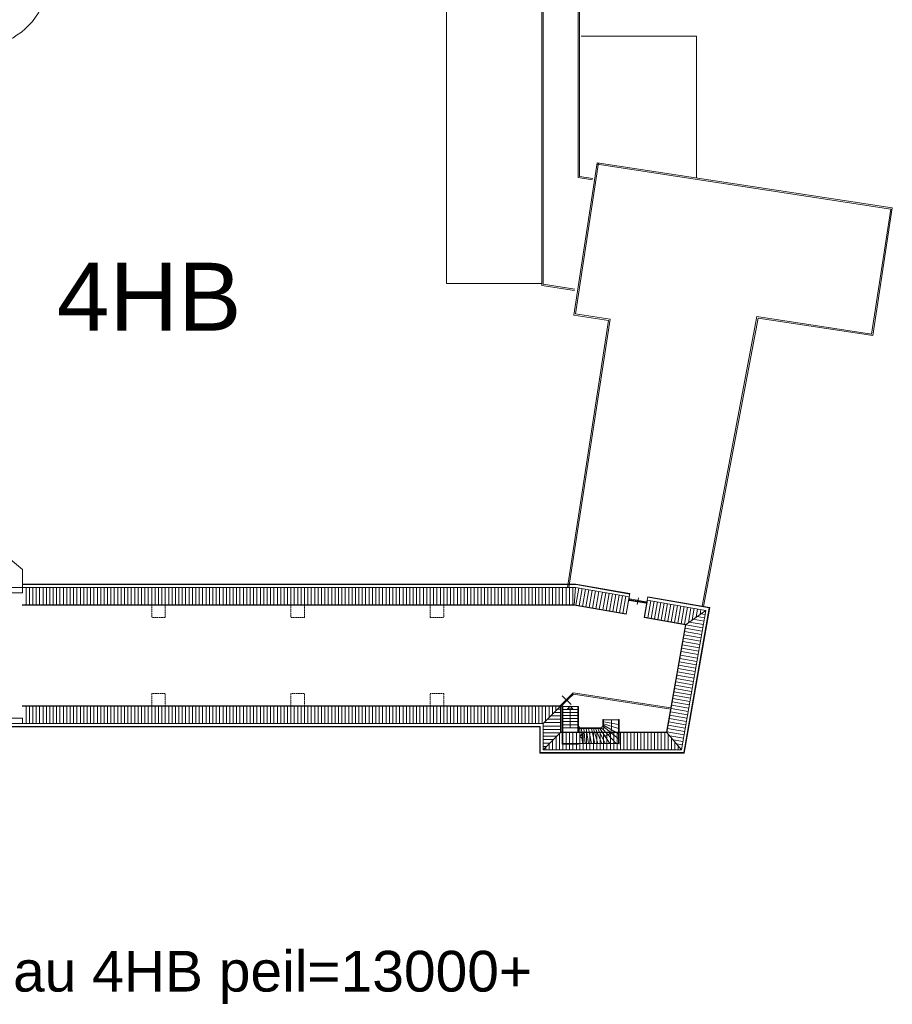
# Model space of a CAD drawing. Header units: millimetres. Extents: x 755778 to 1537169, y 90093 to 392038.
# Tile 129 of 134: x 1318051 to 1382285, y 267970 to 340466. Entities that reach past the tile are written whole.
import ezdxf

# ---------------------------------------------------------------- set-up
doc = ezdxf.new("R2010")
doc.units = ezdxf.units.MM
doc.linetypes.add('HIDDEN2', pattern=[4.7625, 3.175, -1.5875])
doc.layers.add('NIV 4HB', color=7, linetype='Continuous')
doc.styles.get("Standard").update_dxf_attribs({"font": 'arial.ttf'})

msp = doc.modelspace()

# ---------------------------------------------------------------- linework, layer by layer
at = {"layer": 'NIV 4HB', "color": 253, "linetype": 'Continuous', "lineweight": 5, "true_color": 0x9ea0a1}
for p, q in [((1349467.7, 321048.1), (1349467.7, 348743.1)), ((1356479.7, 320906.4), (1356479.7, 348543.1)), ((1356579.7, 320992.2), (1356579.7, 348543.1)), ((1359149.7, 348543.1), (1359149.7, 328836.4)), ((1359249.7, 348543.1), (1359249.7, 328922.3)), ((1359389.7, 339263.9), (1367859.7, 339263.9)), ((1367859.7, 339263.9), (1367859.7, 328818.9)), ((1360568.5, 329936.4), (1358848.7, 318715.7)), ((1360667.4, 329921.3), (1358962.7, 318799.4)), ((1360568.5, 329936.4), (1382284.9, 326608)), ((1360553.4, 329837.6), (1382170.9, 326524.3)), ((1359149.7, 328836.4), (1360215.9, 328673)), ((1359249.7, 328922.3), (1360231, 328771.9)), ((1382170.9, 326524.3), (1380760, 317318.4)), ((1382284.9, 326608), (1380843.7, 317204.4)), ((1356479.7, 321048.1), (1349467.7, 321048.1)), ((1358900.8, 320535.3), (1356479.7, 320906.4)), ((1358916, 320634.2), (1356579.7, 320992.2)), ((1361393.4, 318325.7), (1358380, 298662.4)), ((1361507.4, 318409.4), (1358478.8, 298647.3)), ((1358848.7, 318715.7), (1361393.4, 318325.7)), ((1358962.7, 318799.4), (1361507.4, 318409.4)), ((1372319.8, 318612), (1368293.3, 297279.3)), ((1372400.2, 318498.5), (1368391.6, 297260.7)), ((1380760, 317318.4), (1372319.8, 318612)), ((1380843.7, 317204.4), (1372400.2, 318498.5)), ((1314166.2, 303317.8), (1318267.5, 299977.3)), ((1318267.5, 299977.3), (1318267.5, 298662.4)), ((1358989.8, 298912.4), (1318267.5, 298912.4)), ((1358986.8, 298877.4), (1318267.5, 298877.4)), ((1358986.8, 298877.4), (1362966.8, 298178.2)), ((1358989.8, 298912.4), (1362972.8, 298212.7)), ((1315147.5, 298262.4), (1318267.5, 298262.4)), ((1318267.5, 298662.4), (1315289.8, 298662.4)), ((1358968, 298662.4), (1318267.5, 298662.4)), ((1318267.5, 298262.4), (1318267.5, 298662.4)), ((1318517.5, 298662.4), (1318517.5, 297382.4)), ((1318767.5, 298662.4), (1318767.5, 297382.4)), ((1319017.5, 298662.4), (1319017.5, 297382.4)), ((1319267.5, 298662.4), (1319267.5, 297382.4)), ((1319517.5, 298662.4), (1319517.5, 297382.4)), ((1319767.5, 298662.4), (1319767.5, 297382.4)), ((1320017.5, 298662.4), (1320017.5, 297382.4)), ((1320267.5, 298662.4), (1320267.5, 297382.4)), ((1320517.5, 298662.4), (1320517.5, 297382.4)), ((1320767.5, 298662.4), (1320767.5, 297382.4)), ((1321017.5, 298662.4), (1321017.5, 297382.4)), ((1321267.5, 298662.4), (1321267.5, 297382.4)), ((1321517.5, 298662.4), (1321517.5, 297382.4)), ((1321767.5, 298662.4), (1321767.5, 297382.4)), ((1322017.5, 298662.4), (1322017.5, 297382.4)), ((1322267.5, 298662.4), (1322267.5, 297382.4)), ((1322517.5, 298662.4), (1322517.5, 297382.4)), ((1322767.5, 298662.4), (1322767.5, 297382.4)), ((1323017.5, 298662.4), (1323017.5, 297382.4)), ((1323267.5, 298662.4), (1323267.5, 297382.4)), ((1323517.5, 298662.4), (1323517.5, 297382.4)), ((1323767.5, 298662.4), (1323767.5, 297382.4)), ((1324017.5, 298662.4), (1324017.5, 297382.4)), ((1324267.5, 298662.4), (1324267.5, 297382.4)), ((1324517.5, 298662.4), (1324517.5, 297382.4)), ((1324767.5, 298662.4), (1324767.5, 297382.4)), ((1325017.5, 298662.4), (1325017.5, 297382.4)), ((1325267.5, 298662.4), (1325267.5, 297382.4)), ((1325517.5, 298662.4), (1325517.5, 297382.4)), ((1325767.5, 298662.4), (1325767.5, 297382.4)), ((1326017.5, 298662.4), (1326017.5, 297382.4)), ((1326267.5, 298662.4), (1326267.5, 297382.4)), ((1326517.5, 298662.4), (1326517.5, 297382.4)), ((1326767.5, 298662.4), (1326767.5, 297382.4)), ((1327017.5, 298662.4), (1327017.5, 297382.4)), ((1327267.5, 298662.4), (1327267.5, 297382.4)), ((1327517.5, 298662.4), (1327517.5, 297382.4)), ((1327767.5, 298662.4), (1327767.5, 297382.4)), ((1328017.5, 298662.4), (1328017.5, 297382.4)), ((1328267.5, 298662.4), (1328267.5, 297382.4)), ((1328517.5, 298662.4), (1328517.5, 297382.4)), ((1328767.5, 298662.4), (1328767.5, 297382.4)), ((1329017.5, 298662.4), (1329017.5, 297382.4)), ((1329267.5, 298662.4), (1329267.5, 297382.4)), ((1329517.5, 298662.4), (1329517.5, 297382.4)), ((1329767.5, 298662.4), (1329767.5, 297382.4)), ((1330017.5, 298662.4), (1330017.5, 297382.4)), ((1330267.5, 298662.4), (1330267.5, 297382.4)), ((1330517.5, 298662.4), (1330517.5, 297382.4)), ((1330767.5, 298662.4), (1330767.5, 297382.4)), ((1331017.5, 298662.4), (1331017.5, 297382.4)), ((1331267.5, 298662.4), (1331267.5, 297382.4)), ((1331517.5, 298662.4), (1331517.5, 297382.4)), ((1331767.5, 298662.4), (1331767.5, 297382.4)), ((1332017.5, 298662.4), (1332017.5, 297382.4)), ((1332267.5, 298662.4), (1332267.5, 297382.4)), ((1332517.5, 298662.4), (1332517.5, 297382.4)), ((1332767.5, 298662.4), (1332767.5, 297382.4)), ((1333017.5, 298662.4), (1333017.5, 297382.4)), ((1333267.5, 298662.4), (1333267.5, 297382.4)), ((1333517.5, 298662.4), (1333517.5, 297382.4)), ((1333767.5, 298662.4), (1333767.5, 297382.4)), ((1334017.5, 298662.4), (1334017.5, 297382.4)), ((1334267.5, 298662.4), (1334267.5, 297382.4)), ((1334517.5, 298662.4), (1334517.5, 297382.4)), ((1334767.5, 298662.4), (1334767.5, 297382.4)), ((1335017.5, 298662.4), (1335017.5, 297382.4)), ((1335267.5, 298662.4), (1335267.5, 297382.4)), ((1335517.5, 298662.4), (1335517.5, 297382.4)), ((1335767.5, 298662.4), (1335767.5, 297382.4)), ((1336017.5, 298662.4), (1336017.5, 297382.4)), ((1336267.5, 298662.4), (1336267.5, 297382.4)), ((1336517.5, 298662.4), (1336517.5, 297382.4)), ((1336767.5, 298662.4), (1336767.5, 297382.4)), ((1337017.5, 298662.4), (1337017.5, 297382.4)), ((1337267.5, 298662.4), (1337267.5, 297382.4)), ((1337517.5, 298662.4), (1337517.5, 297382.4)), ((1337767.5, 298662.4), (1337767.5, 297382.4)), ((1338017.5, 298662.4), (1338017.5, 297382.4)), ((1338267.5, 298662.4), (1338267.5, 297382.4)), ((1338517.5, 298662.4), (1338517.5, 297382.4)), ((1338767.5, 298662.4), (1338767.5, 297382.4)), ((1339017.5, 298662.4), (1339017.5, 297382.4)), ((1339267.5, 298662.4), (1339267.5, 297382.4)), ((1339517.5, 298662.4), (1339517.5, 297382.4)), ((1339767.5, 298662.4), (1339767.5, 297382.4)), ((1340017.5, 298662.4), (1340017.5, 297382.4)), ((1340267.5, 298662.4), (1340267.5, 297382.4)), ((1340517.5, 298662.4), (1340517.5, 297382.4)), ((1340767.5, 298662.4), (1340767.5, 297382.4)), ((1341017.5, 298662.4), (1341017.5, 297382.4)), ((1341267.5, 298662.4), (1341267.5, 297382.4)), ((1341517.5, 298662.4), (1341517.5, 297382.4)), ((1341767.5, 298662.4), (1341767.5, 297382.4)), ((1342017.5, 298662.4), (1342017.5, 297382.4)), ((1342267.5, 298662.4), (1342267.5, 297382.4)), ((1342517.5, 298662.4), (1342517.5, 297382.4)), ((1342767.5, 298662.4), (1342767.5, 297382.4)), ((1343017.5, 298662.4), (1343017.5, 297382.4)), ((1343267.5, 298662.4), (1343267.5, 297382.4)), ((1343517.5, 298662.4), (1343517.5, 297382.4)), ((1343767.5, 298662.4), (1343767.5, 297382.4)), ((1344017.5, 298662.4), (1344017.5, 297382.4)), ((1344267.5, 298662.4), (1344267.5, 297382.4)), ((1344517.5, 298662.4), (1344517.5, 297382.4)), ((1344767.5, 298662.4), (1344767.5, 297382.4)), ((1345017.5, 298662.4), (1345017.5, 297382.4)), ((1345267.5, 298662.4), (1345267.5, 297382.4)), ((1345517.5, 298662.4), (1345517.5, 297382.4)), ((1345767.5, 298662.4), (1345767.5, 297382.4)), ((1346017.5, 298662.4), (1346017.5, 297382.4)), ((1346267.5, 298662.4), (1346267.5, 297382.4)), ((1346517.5, 298662.4), (1346517.5, 297382.4)), ((1346767.5, 298662.4), (1346767.5, 297382.4)), ((1347017.5, 298662.4), (1347017.5, 297382.4)), ((1347267.5, 298662.4), (1347267.5, 297382.4)), ((1347517.5, 298662.4), (1347517.5, 297382.4)), ((1347767.5, 298662.4), (1347767.5, 297382.4)), ((1348017.5, 298662.4), (1348017.5, 297382.4)), ((1348267.5, 298662.4), (1348267.5, 297382.4)), ((1348517.5, 298662.4), (1348517.5, 297382.4)), ((1348767.5, 298662.4), (1348767.5, 297382.4)), ((1349017.5, 298662.4), (1349017.5, 297382.4)), ((1349267.5, 298662.4), (1349267.5, 297382.4)), ((1349517.5, 298662.4), (1349517.5, 297382.4)), ((1349767.5, 298662.4), (1349767.5, 297382.4)), ((1350017.5, 298662.4), (1350017.5, 297382.4)), ((1350267.5, 298662.4), (1350267.5, 297382.4)), ((1350517.5, 298662.4), (1350517.5, 297382.4)), ((1350767.5, 298662.4), (1350767.5, 297382.4)), ((1351017.5, 298662.4), (1351017.5, 297382.4)), ((1351267.5, 298662.4), (1351267.5, 297382.4)), ((1351517.5, 298662.4), (1351517.5, 297382.4)), ((1351767.5, 298662.4), (1351767.5, 297382.4)), ((1352017.5, 298662.4), (1352017.5, 297382.4)), ((1352267.5, 298662.4), (1352267.5, 297382.4)), ((1352517.5, 298662.4), (1352517.5, 297382.4)), ((1352767.5, 298662.4), (1352767.5, 297382.4)), ((1353017.5, 298662.4), (1353017.5, 297382.4)), ((1353267.5, 298662.4), (1353267.5, 297382.4)), ((1353517.5, 298662.4), (1353517.5, 297382.4)), ((1353767.5, 298662.4), (1353767.5, 297382.4)), ((1354017.5, 298662.4), (1354017.5, 297382.4)), ((1354267.5, 298662.4), (1354267.5, 297382.4)), ((1354517.5, 298662.4), (1354517.5, 297382.4)), ((1354767.5, 298662.4), (1354767.5, 297382.4)), ((1355017.5, 298662.4), (1355017.5, 297382.4)), ((1355267.5, 298662.4), (1355267.5, 297382.4)), ((1355517.5, 298662.4), (1355517.5, 297382.4)), ((1355767.5, 298662.4), (1355767.5, 297382.4)), ((1356017.5, 298662.4), (1356017.5, 297382.4)), ((1356267.5, 298662.4), (1356267.5, 297382.4)), ((1356517.5, 298662.4), (1356517.5, 297382.4)), ((1356767.5, 298662.4), (1356767.5, 297382.4)), ((1357017.5, 298662.4), (1357017.5, 297382.4)), ((1357267.5, 298662.4), (1357267.5, 297382.4)), ((1357517.5, 298662.4), (1357517.5, 297382.4)), ((1357767.5, 298662.4), (1357767.5, 297382.4)), ((1358017.5, 298662.4), (1358017.5, 297382.4)), ((1358267.5, 298662.4), (1358267.5, 297382.4)), ((1358517.5, 298662.4), (1358517.5, 297382.4)), ((1358767.5, 298662.4), (1358767.5, 297382.4)), ((1358854.7, 297362.4), (1358968, 298662.4)), ((1358968, 298662.4), (1362929.6, 297966.5)), ((1359216.4, 298618.8), (1358995, 297358.1)), ((1359462.7, 298575.5), (1359241.2, 297314.8)), ((1359708.9, 298532.3), (1359487.4, 297271.6)), ((1359955.1, 298489), (1359733.7, 297228.3)), ((1360201.4, 298445.7), (1359979.9, 297185)), ((1360447.6, 298402.5), (1360226.1, 297141.8)), ((1360693.8, 298359.2), (1360472.3, 297098.5)), ((1360940, 298316), (1360718.6, 297055.3)), ((1361186.3, 298272.7), (1360964.8, 297012)), ((1361432.5, 298229.5), (1361211, 296968.8)), ((1361678.7, 298186.2), (1361457.3, 296925.5)), ((1361925, 298142.9), (1361703.5, 296882.3)), ((1362171.2, 298099.7), (1361949.7, 296839)), ((1362417.4, 298056.4), (1362196, 296795.7)), ((1362663.7, 298013.2), (1362442.2, 296752.5)), ((1362909.9, 297969.9), (1362688.4, 296709.2)), ((1362972.8, 298212.7), (1362704.6, 296686.1)), ((1364286.7, 297981.9), (1364243.5, 297735.6)), ((1364286.7, 297981.9), (1368854.1, 297179.5)), ((1318235.1, 297382.4), (1358856.4, 297382.4)), ((1318235.1, 297362.4), (1358854.7, 297362.4)), ((1362704.6, 296686.1), (1358854.7, 297362.4)), ((1362688.4, 296709.2), (1358858.2, 297382.1)), ((1362951.1, 297701.7), (1364133, 297494.1)), ((1362961, 297757.9), (1364142.9, 297550.3)), ((1362970.8, 297814), (1364152.7, 297606.4)), ((1363508.7, 297407.8), (1363595.2, 297900.3)), ((1364243.5, 297735.6), (1364018.5, 296455.3)), ((1364041.7, 296471.5), (1364263.2, 297732.2)), ((1364243.5, 297735.6), (1368564.6, 296976.5)), ((1364280.7, 297947.4), (1368813.6, 297151.1)), ((1364287.9, 296428.2), (1364509.4, 297688.9)), ((1364534.1, 296385), (1364755.6, 297645.7)), ((1364780.4, 296341.7), (1365001.8, 297602.4)), ((1365026.6, 296298.5), (1365248.1, 297559.2)), ((1365272.8, 296255.2), (1365494.3, 297515.9)), ((1365519.1, 296211.9), (1365740.5, 297472.6)), ((1365765.3, 296168.7), (1365986.8, 297429.4)), ((1366011.5, 296125.4), (1366233, 297386.1)), ((1366257.7, 296082.2), (1366479.2, 297342.9)), ((1366504, 296038.9), (1366725.5, 297299.6)), ((1366750.2, 295995.7), (1366971.7, 297256.4)), ((1366761.7, 286713.4), (1368564.6, 296976.5)), ((1366942.2, 286498.4), (1368813.6, 297151.1)), ((1366971.6, 286463.4), (1368854.1, 297179.5)), ((1366996.4, 295952.4), (1367217.9, 297213.1)), ((1368564.6, 296976.5), (1367059.3, 295921.1)), ((1367270.8, 296069.3), (1367464.1, 297169.8)), ((1367560.3, 296272.3), (1367710.4, 297126.6)), ((1367849.8, 296475.3), (1367956.6, 297083.3)), ((1367913, 296519.6), (1368467.3, 296422.2)), ((1368139.3, 296678.3), (1368202.8, 297040.1)), ((1368202.5, 296722.6), (1368510.5, 296668.4)), ((1364018.5, 296455.3), (1367059.3, 295921.1)), ((1367082.5, 295937.3), (1364041.7, 296471.5)), ((1367059.3, 295921.1), (1365670.1, 288013.4)), ((1365686.9, 287993.4), (1367082.5, 295937.3)), ((1367076.8, 295905), (1368337.5, 295683.5)), ((1367334, 296113.6), (1368380.8, 295929.8)), ((1367623.5, 296316.6), (1368424, 296176)), ((1366947, 295166.3), (1368207.7, 294944.8)), ((1366990.3, 295412.5), (1368251, 295191.1)), ((1367033.5, 295658.8), (1368294.2, 295437.3)), ((1366817.3, 294427.6), (1368078, 294206.1)), ((1366860.5, 294673.9), (1368121.2, 294452.4)), ((1366903.8, 294920.1), (1368164.5, 294698.6)), ((1366687.5, 293688.9), (1367948.2, 293467.5)), ((1366730.8, 293935.2), (1367991.4, 293713.7)), ((1366774, 294181.4), (1368034.7, 293959.9)), ((1366557.7, 292950.2), (1367818.4, 292728.8)), ((1366601, 293196.5), (1367861.7, 292975)), ((1366644.2, 293442.7), (1367904.9, 293221.2)), ((1366428, 292211.6), (1367688.6, 291990.1)), ((1366471.2, 292457.8), (1367731.9, 292236.3)), ((1366514.5, 292704), (1367775.2, 292482.5)), ((1366298.2, 291472.9), (1367558.9, 291251.4)), ((1366341.4, 291719.1), (1367602.1, 291497.6)), ((1366384.7, 291965.3), (1367645.4, 291743.9)), ((1366168.4, 290734.2), (1367429.1, 290512.7)), ((1366211.7, 290980.4), (1367472.4, 290758.9)), ((1366254.9, 291226.6), (1367515.6, 291005.2)), ((1366038.6, 289995.5), (1367299.3, 289774)), ((1366081.9, 290241.7), (1367342.6, 290020.3)), ((1366125.2, 290488), (1367385.9, 290266.5)), ((1357888.6, 289942.4), (1318235.1, 289942.4)), ((1318235.1, 289922.4), (1357868.6, 289922.4)), ((1318517.5, 288642.4), (1318517.5, 289922.4)), ((1318767.5, 288642.4), (1318767.5, 289922.4)), ((1319017.5, 288642.4), (1319017.5, 289922.4)), ((1319267.5, 288642.4), (1319267.5, 289922.4)), ((1319517.5, 288642.4), (1319517.5, 289922.4)), ((1319767.5, 288642.4), (1319767.5, 289922.4)), ((1320017.5, 288642.4), (1320017.5, 289922.4)), ((1320267.5, 288642.4), (1320267.5, 289922.4)), ((1320517.5, 288642.4), (1320517.5, 289922.4)), ((1320767.5, 288642.4), (1320767.5, 289922.4)), ((1321017.5, 288642.4), (1321017.5, 289922.4)), ((1321267.5, 288642.4), (1321267.5, 289922.4)), ((1321517.5, 288642.4), (1321517.5, 289922.4)), ((1321767.5, 288642.4), (1321767.5, 289922.4)), ((1322017.5, 288642.4), (1322017.5, 289922.4)), ((1322267.5, 288642.4), (1322267.5, 289922.4)), ((1322517.5, 288642.4), (1322517.5, 289922.4)), ((1322767.5, 288642.4), (1322767.5, 289922.4)), ((1323017.5, 288642.4), (1323017.5, 289922.4)), ((1323267.5, 288642.4), (1323267.5, 289922.4)), ((1323517.5, 288642.4), (1323517.5, 289922.4)), ((1323767.5, 288642.4), (1323767.5, 289922.4)), ((1324017.5, 288642.4), (1324017.5, 289922.4)), ((1324267.5, 288642.4), (1324267.5, 289922.4)), ((1324517.5, 288642.4), (1324517.5, 289922.4)), ((1324767.5, 288642.4), (1324767.5, 289922.4)), ((1325017.5, 288642.4), (1325017.5, 289922.4)), ((1325267.5, 288642.4), (1325267.5, 289922.4)), ((1325517.5, 288642.4), (1325517.5, 289922.4)), ((1325767.5, 288642.4), (1325767.5, 289922.4)), ((1326017.5, 288642.4), (1326017.5, 289922.4)), ((1326267.5, 288642.4), (1326267.5, 289922.4)), ((1326517.5, 288642.4), (1326517.5, 289922.4)), ((1326767.5, 288642.4), (1326767.5, 289922.4)), ((1327017.5, 288642.4), (1327017.5, 289922.4)), ((1327267.5, 288642.4), (1327267.5, 289922.4)), ((1327517.5, 288642.4), (1327517.5, 289922.4)), ((1327767.5, 288642.4), (1327767.5, 289922.4)), ((1328017.5, 288642.4), (1328017.5, 289922.4)), ((1328267.5, 288642.4), (1328267.5, 289922.4)), ((1328517.5, 288642.4), (1328517.5, 289922.4)), ((1328767.5, 288642.4), (1328767.5, 289922.4)), ((1329017.5, 288642.4), (1329017.5, 289922.4)), ((1329267.5, 288642.4), (1329267.5, 289922.4)), ((1329517.5, 288642.4), (1329517.5, 289922.4)), ((1329767.5, 288642.4), (1329767.5, 289922.4)), ((1330017.5, 288642.4), (1330017.5, 289922.4)), ((1330267.5, 288642.4), (1330267.5, 289922.4)), ((1330517.5, 288642.4), (1330517.5, 289922.4)), ((1330767.5, 288642.4), (1330767.5, 289922.4)), ((1331017.5, 288642.4), (1331017.5, 289922.4)), ((1331267.5, 288642.4), (1331267.5, 289922.4)), ((1331517.5, 288642.4), (1331517.5, 289922.4)), ((1331767.5, 288642.4), (1331767.5, 289922.4)), ((1332017.5, 288642.4), (1332017.5, 289922.4)), ((1332267.5, 288642.4), (1332267.5, 289922.4)), ((1332517.5, 288642.4), (1332517.5, 289922.4)), ((1332767.5, 288642.4), (1332767.5, 289922.4)), ((1333017.5, 288642.4), (1333017.5, 289922.4)), ((1333267.5, 288642.4), (1333267.5, 289922.4)), ((1333517.5, 288642.4), (1333517.5, 289922.4)), ((1333767.5, 288642.4), (1333767.5, 289922.4)), ((1334017.5, 288642.4), (1334017.5, 289922.4)), ((1334267.5, 288642.4), (1334267.5, 289922.4)), ((1334517.5, 288642.4), (1334517.5, 289922.4)), ((1334767.5, 288642.4), (1334767.5, 289922.4)), ((1335017.5, 288642.4), (1335017.5, 289922.4)), ((1335267.5, 288642.4), (1335267.5, 289922.4)), ((1335517.5, 288642.4), (1335517.5, 289922.4)), ((1335767.5, 288642.4), (1335767.5, 289922.4)), ((1336017.5, 288642.4), (1336017.5, 289922.4)), ((1336267.5, 288642.4), (1336267.5, 289922.4)), ((1336517.5, 288642.4), (1336517.5, 289922.4)), ((1336767.5, 288642.4), (1336767.5, 289922.4)), ((1337017.5, 288642.4), (1337017.5, 289922.4)), ((1337267.5, 288642.4), (1337267.5, 289922.4)), ((1337517.5, 288642.4), (1337517.5, 289922.4)), ((1337767.5, 288642.4), (1337767.5, 289922.4)), ((1338017.5, 288642.4), (1338017.5, 289922.4)), ((1338267.5, 288642.4), (1338267.5, 289922.4)), ((1338517.5, 288642.4), (1338517.5, 289922.4)), ((1338767.5, 288642.4), (1338767.5, 289922.4)), ((1339017.5, 288642.4), (1339017.5, 289922.4)), ((1339267.5, 288642.4), (1339267.5, 289922.4)), ((1339517.5, 288642.4), (1339517.5, 289922.4)), ((1339767.5, 288642.4), (1339767.5, 289922.4)), ((1340017.5, 288642.4), (1340017.5, 289922.4)), ((1340267.5, 288642.4), (1340267.5, 289922.4)), ((1340517.5, 288642.4), (1340517.5, 289922.4)), ((1340767.5, 288642.4), (1340767.5, 289922.4)), ((1341017.5, 288642.4), (1341017.5, 289922.4)), ((1341267.5, 288642.4), (1341267.5, 289922.4)), ((1341517.5, 288642.4), (1341517.5, 289922.4)), ((1341767.5, 288642.4), (1341767.5, 289922.4)), ((1342017.5, 288642.4), (1342017.5, 289922.4)), ((1342267.5, 288642.4), (1342267.5, 289922.4)), ((1342517.5, 288642.4), (1342517.5, 289922.4)), ((1342767.5, 288642.4), (1342767.5, 289922.4)), ((1343017.5, 288642.4), (1343017.5, 289922.4)), ((1343267.5, 288642.4), (1343267.5, 289922.4)), ((1343517.5, 288642.4), (1343517.5, 289922.4)), ((1343767.5, 288642.4), (1343767.5, 289922.4)), ((1344017.5, 288642.4), (1344017.5, 289922.4)), ((1344267.5, 288642.4), (1344267.5, 289922.4)), ((1344517.5, 288642.4), (1344517.5, 289922.4)), ((1344767.5, 288642.4), (1344767.5, 289922.4)), ((1345017.5, 288642.4), (1345017.5, 289922.4)), ((1345267.5, 288642.4), (1345267.5, 289922.4)), ((1345517.5, 288642.4), (1345517.5, 289922.4)), ((1345767.5, 288642.4), (1345767.5, 289922.4)), ((1346017.5, 288642.4), (1346017.5, 289922.4)), ((1346267.5, 288642.4), (1346267.5, 289922.4)), ((1346517.5, 288642.4), (1346517.5, 289922.4)), ((1346767.5, 288642.4), (1346767.5, 289922.4)), ((1347017.5, 288642.4), (1347017.5, 289922.4)), ((1347267.5, 288642.4), (1347267.5, 289922.4)), ((1347517.5, 288642.4), (1347517.5, 289922.4)), ((1347767.5, 288642.4), (1347767.5, 289922.4)), ((1348017.5, 288642.4), (1348017.5, 289922.4)), ((1348267.5, 288642.4), (1348267.5, 289922.4)), ((1348517.5, 288642.4), (1348517.5, 289922.4)), ((1348767.5, 288642.4), (1348767.5, 289922.4)), ((1349017.5, 288642.4), (1349017.5, 289922.4)), ((1349267.5, 288642.4), (1349267.5, 289922.4)), ((1349517.5, 288642.4), (1349517.5, 289922.4)), ((1349767.5, 288642.4), (1349767.5, 289922.4)), ((1350017.5, 288642.4), (1350017.5, 289922.4)), ((1350267.5, 288642.4), (1350267.5, 289922.4)), ((1350517.5, 288642.4), (1350517.5, 289922.4)), ((1350767.5, 288642.4), (1350767.5, 289922.4)), ((1351017.5, 288642.4), (1351017.5, 289922.4)), ((1351267.5, 288642.4), (1351267.5, 289922.4)), ((1351517.5, 288642.4), (1351517.5, 289922.4)), ((1351767.5, 288642.4), (1351767.5, 289922.4)), ((1352017.5, 288642.4), (1352017.5, 289922.4)), ((1352267.5, 288642.4), (1352267.5, 289922.4)), ((1352517.5, 288642.4), (1352517.5, 289922.4)), ((1352767.5, 288642.4), (1352767.5, 289922.4)), ((1353017.5, 288642.4), (1353017.5, 289922.4)), ((1353267.5, 288642.4), (1353267.5, 289922.4)), ((1353517.5, 288642.4), (1353517.5, 289922.4)), ((1353767.5, 288642.4), (1353767.5, 289922.4)), ((1354017.5, 288642.4), (1354017.5, 289922.4)), ((1354267.5, 288642.4), (1354267.5, 289922.4)), ((1354517.5, 288642.4), (1354517.5, 289922.4)), ((1354767.5, 288642.4), (1354767.5, 289922.4)), ((1355017.5, 288642.4), (1355017.5, 289922.4)), ((1355267.5, 288642.4), (1355267.5, 289922.4)), ((1355517.5, 288642.4), (1355517.5, 289922.4)), ((1355767.5, 288642.4), (1355767.5, 289922.4)), ((1356017.5, 288642.4), (1356017.5, 289922.4)), ((1356267.5, 288642.4), (1356267.5, 289922.4)), ((1356517.5, 288642.4), (1356517.5, 289922.4)), ((1357888.6, 289942.4), (1356588.6, 288642.4)), ((1356767.5, 288821.3), (1356767.5, 289922.4)), ((1357017.5, 289071.3), (1357017.5, 289922.4)), ((1357267.5, 289321.3), (1357267.5, 289922.4)), ((1357868.6, 289457.9), (1357404.1, 289457.9)), ((1357517.5, 289571.3), (1357517.5, 289922.4)), ((1357868.6, 289707.9), (1357654.1, 289707.9)), ((1357767.5, 289821.3), (1357767.5, 289922.4)), ((1357868.6, 289922.4), (1357868.6, 287993.4)), ((1357888.6, 288013.4), (1357888.6, 289942.4)), ((1365952.1, 289503), (1367212.8, 289281.6)), ((1365995.4, 289749.3), (1367256.1, 289527.8)), ((1318267.5, 289042.4), (1315857.9, 289042.4)), ((1315927.5, 288642.4), (1318267.5, 288642.4)), ((1318267.5, 288642.4), (1318267.5, 289042.4)), ((1318267.5, 288642.4), (1356588.6, 288642.4)), ((1356588.6, 288642.4), (1356588.6, 286713.4)), ((1357868.6, 288707.9), (1356654.1, 288707.9)), ((1357868.6, 288957.9), (1356904.1, 288957.9)), ((1357868.6, 289207.9), (1357154.1, 289207.9)), ((1365822.4, 288764.3), (1367083.1, 288542.9)), ((1365865.6, 289010.6), (1367126.3, 288789.1)), ((1365908.9, 289256.8), (1367169.6, 289035.3)), ((1316022.6, 288392.4), (1356338.6, 288392.4)), ((1316035, 288427.4), (1356373.6, 288427.4)), ((1356338.6, 288392.4), (1356338.6, 286463.4)), ((1356373.6, 288427.4), (1356373.6, 286498.4)), ((1357868.6, 288457.9), (1356588.6, 288457.9)), ((1357868.6, 288207.9), (1356588.6, 288207.9)), ((1356588.6, 286713.4), (1357888.6, 288013.4)), ((1357833.1, 287957.9), (1356588.6, 287957.9)), ((1357779.4, 287904.1), (1357779.4, 286713.4)), ((1357868.6, 287993.4), (1365686.9, 287993.4)), ((1365670.1, 288013.4), (1357888.6, 288013.4)), ((1358029.4, 287993.4), (1358029.4, 286713.4)), ((1358279.4, 287993.4), (1358279.4, 286713.4)), ((1358529.4, 287993.4), (1358529.4, 286713.4)), ((1358779.4, 287993.4), (1358779.4, 286713.4)), ((1359029.4, 287993.4), (1359029.4, 286713.4)), ((1359279.4, 287993.4), (1359279.4, 286713.4)), ((1359529.4, 287993.4), (1359529.4, 286713.4)), ((1359779.4, 287993.4), (1359779.4, 286713.4)), ((1360029.4, 287993.4), (1360029.4, 286713.4)), ((1360279.4, 287993.4), (1360279.4, 286713.4)), ((1360529.4, 287993.4), (1360529.4, 286713.4)), ((1360779.4, 287993.4), (1360779.4, 286713.4)), ((1361029.4, 287993.4), (1361029.4, 286713.4)), ((1361279.4, 287993.4), (1361279.4, 286713.4)), ((1361529.4, 287993.4), (1361529.4, 286713.4)), ((1361779.4, 288013.4), (1361779.4, 286713.4)), ((1361779.4, 287993.4), (1361779.4, 286713.4)), ((1362029.4, 287993.4), (1362029.4, 286713.4)), ((1362279.4, 287993.4), (1362279.4, 286713.4)), ((1362529.4, 287993.4), (1362529.4, 286713.4)), ((1362779.4, 287993.4), (1362779.4, 286713.4)), ((1363029.4, 287993.4), (1363029.4, 286713.4)), ((1363279.4, 287993.4), (1363279.4, 286713.4)), ((1363529.4, 287993.4), (1363529.4, 286713.4)), ((1363779.4, 287993.4), (1363779.4, 286713.4)), ((1364029.4, 287993.4), (1364029.4, 286713.4)), ((1364279.4, 287993.4), (1364279.4, 286713.4)), ((1364529.4, 287993.4), (1364529.4, 286713.4)), ((1364779.4, 287993.4), (1364779.4, 286713.4)), ((1365029.4, 287993.4), (1365029.4, 286713.4)), ((1365279.4, 287993.4), (1365279.4, 286713.4)), ((1365529.4, 287993.4), (1365529.4, 286713.4)), ((1366761.7, 286713.4), (1365686.9, 287993.4)), ((1365692.6, 288025.7), (1366953.3, 287804.2)), ((1365735.8, 288271.9), (1366996.5, 288050.4)), ((1365779.1, 288518.1), (1367039.8, 288296.6)), ((1365779.4, 287883.3), (1365779.4, 286713.4)), ((1357583.1, 287707.9), (1356588.6, 287707.9)), ((1357333.1, 287457.9), (1356588.6, 287457.9)), ((1357083.1, 287207.9), (1356588.6, 287207.9)), ((1357029.4, 287154.1), (1357029.4, 286713.4)), ((1357279.4, 287404.1), (1357279.4, 286713.4)), ((1357529.4, 287654.1), (1357529.4, 286713.4)), ((1365904.1, 287734.7), (1366910, 287558)), ((1366029.4, 287585.5), (1366029.4, 286713.4)), ((1366154.1, 287436.9), (1366866.8, 287311.7)), ((1366279.4, 287287.8), (1366279.4, 286713.4)), ((1366404.1, 287139.2), (1366823.5, 287065.5)), ((1356338.6, 286463.4), (1366971.6, 286463.4)), ((1356373.6, 286498.4), (1366942.2, 286498.4)), ((1356833.1, 286957.9), (1356588.6, 286957.9)), ((1356588.6, 286713.4), (1366761.7, 286713.4)), ((1356779.4, 286904.1), (1356779.4, 286713.4)), ((1366529.4, 286990), (1366529.4, 286713.4))]:
    msp.add_line(p, q, dxfattribs=at)
at = {"layer": 'NIV 4HB', "color": 253, "linetype": 'HIDDEN2', "lineweight": 5, "true_color": 0x9ea0a1}
for p, q in [((1328767.5, 297362.4), (1327767.5, 297362.4)), ((1327767.5, 297362.4), (1327767.5, 296462.4)), ((1328767.5, 296462.4), (1328767.5, 297362.4)), ((1339017.5, 297362.4), (1338017.5, 297362.4)), ((1338017.5, 297362.4), (1338017.5, 296462.4)), ((1339017.5, 296462.4), (1339017.5, 297362.4)), ((1348267.5, 297362.4), (1349267.5, 297362.4)), ((1348267.5, 296462.4), (1348267.5, 297362.4)), ((1349267.5, 297362.4), (1349267.5, 296462.4)), ((1327767.5, 296462.4), (1328767.5, 296462.4)), ((1338017.5, 296462.4), (1339017.5, 296462.4)), ((1349267.5, 296462.4), (1348267.5, 296462.4)), ((1328767.5, 290842.4), (1327767.5, 290842.4)), ((1327767.5, 290842.4), (1327767.5, 289942.4)), ((1328767.5, 289942.4), (1328767.5, 290842.4)), ((1339017.5, 290842.4), (1338017.5, 290842.4)), ((1338017.5, 290842.4), (1338017.5, 289942.4)), ((1339017.5, 289942.4), (1339017.5, 290842.4)), ((1348267.5, 290842.4), (1349267.5, 290842.4)), ((1348267.5, 289942.4), (1348267.5, 290842.4)), ((1349267.5, 290842.4), (1349267.5, 289942.4)), ((1327767.5, 289942.4), (1328767.5, 289942.4)), ((1338017.5, 289942.4), (1339017.5, 289942.4)), ((1349267.5, 289942.4), (1348267.5, 289942.4))]:
    msp.add_line(p, q, dxfattribs=at)
at = {"layer": 'NIV 4HB', "color": 7, "linetype": 'ByBlock', "lineweight": 5}
for p, q in [((1362904.8, 297825.6), (1362885.1, 297713.3)), ((1362885.1, 297713.3), (1362951.1, 297701.7)), ((1362970.8, 297814), (1362904.8, 297825.6)), ((1362951.1, 297701.7), (1362970.8, 297814)), ((1364152.7, 297606.4), (1364133, 297494.1)), ((1364133, 297494.1), (1364199, 297482.5)), ((1364218.7, 297594.8), (1364152.7, 297606.4)), ((1364199, 297482.5), (1364218.7, 297594.8))]:
    msp.add_line(p, q, dxfattribs=at)
at = {"layer": 'NIV 4HB', "color": 0, "lineweight": 5}
for p, q in [((1358620.1, 290726.4), (1358556.4, 290662.8)), ((1358669.6, 290676.9), (1358620.1, 290726.4)), ((1357962.5, 290068.9), (1358026.1, 290132.5)), ((1358012, 290019.4), (1357962.5, 290068.9)), ((1357994.3, 290694.6), (1358637.7, 290051.2)), ((1358075.6, 290083), (1358012, 290019.4)), ((1358026.1, 290132.5), (1358556.4, 290662.8)), ((1358026.1, 290132.5), (1358075.6, 290083)), ((1358075.6, 290083), (1358605.9, 290613.3)), ((1358556.4, 290662.8), (1358605.9, 290613.3)), ((1358605.9, 290613.3), (1358669.6, 290676.9))]:
    msp.add_line(p, q, dxfattribs=at)
at = {"layer": 'NIV 4HB', "color": 253, "lineweight": 5, "true_color": 0x9ea0a1}
for p, q in [((1358609.4, 290737), (1358780.9, 290908.5)), ((1358609.4, 290737), (1358680.2, 290666.3)), ((1358680.2, 290666.3), (1358815.7, 290801.9)), ((1358780.9, 290908.5, 1050), (1365991.6, 289794.3, 1050)), ((1358815.7, 290801.9, 1050), (1365976.3, 289695.5, 1050)), ((1357852, 289979.6), (1357951.9, 290079.5)), ((1357922.7, 289908.9), (1358022.6, 290008.8)), ((1357951.9, 290079.5), (1358022.6, 290008.8)), ((1357978.1, 289908.4), (1357978.1, 288026.3)), ((1358028.1, 288026.3), (1358028.1, 289908.4)), ((1358028.1, 289908.4), (1359128.1, 289908.4)), ((1358028.1, 289683.4), (1359128.1, 289683.4)), ((1358028.1, 289458.4), (1359128.1, 289458.4)), ((1358378.1, 289717.2), (1358578.1, 289917.2)), ((1358778.1, 289717.2), (1358378.1, 289717.2)), ((1358578.1, 289917.2), (1358778.1, 289717.2)), ((1358578.1, 288333.4), (1358578.1, 289717.2)), ((1359178.1, 289908.4), (1359128.1, 289908.4)), ((1359128.1, 289908.4), (1359128.1, 288026.3)), ((1359178.1, 288026.3), (1359178.1, 289908.4)), ((1358028.1, 289233.4), (1359128.1, 289233.4)), ((1358028.1, 289008.4), (1359128.1, 289008.4)), ((1358028.1, 288783.4), (1359128.1, 288783.4)), ((1358028.1, 288558.4), (1359128.1, 288558.4)), ((1360978.1, 288939.1), (1360978.1, 288403.4)), ((1361028.1, 288939.1), (1360978.1, 288939.1)), ((1361028.1, 288403.4), (1361028.1, 288939.1)), ((1361028.1, 288910.2), (1362128.1, 288910.2)), ((1361028.1, 288770.8), (1362128.1, 288565.3)), ((1361028.1, 288631.3), (1362128.1, 288271.7)), ((1361603.1, 288233.4), (1361603.1, 288910.2)), ((1362128.1, 287183.4), (1362128.1, 288939.1)), ((1362128.1, 288939.1), (1362178.1, 288939.1)), ((1362178.1, 288939.1), (1362178.1, 287133.4)), ((1357978.1, 288263.4), (1357978.1, 288102.4)), ((1357978.1, 288056.4), (1357978.1, 287133.4)), ((1358028.1, 288333.4), (1359128.1, 288333.4)), ((1359248.1, 288403.4), (1359178.1, 288403.4)), ((1359178.1, 288263.4), (1359248.1, 288263.4)), ((1359248.1, 288263.4), (1359248.1, 288403.4)), ((1359248.1, 288333.4), (1359248.1, 288283.4)), ((1360908.1, 288333.4), (1359248.1, 288333.4)), ((1359248.1, 288283.4), (1360908.1, 288283.4)), ((1359278.1, 288283.4), (1359278.1, 287183.4)), ((1359278.1, 287708.4), (1359478.1, 287908.4)), ((1359402, 288283.4), (1359468.1, 287183.4)), ((1359478.1, 287908.4), (1359478.1, 287508.4)), ((1359578.3, 288283.4), (1359681.1, 287183.4)), ((1359754.5, 288283.4), (1359930.7, 287183.4)), ((1359930.7, 288283.4), (1360148.4, 287183.4)), ((1360136.3, 288283.4), (1360386, 287183.4)), ((1360290.5, 288283.4), (1360598.9, 287183.4)), ((1360444.7, 288283.4), (1360899.9, 287183.4)), ((1360598.9, 288283.4), (1361156.9, 287183.4)), ((1360753.1, 288283.4), (1361480, 287183.4)), ((1360908.1, 288263.4), (1360908.1, 288403.4)), ((1360908.1, 288403.4), (1361048.1, 288403.4)), ((1360908.1, 288283.4), (1360908.1, 288333.4)), ((1361048.1, 288263.4), (1360908.1, 288263.4)), ((1360950.4, 288263.4), (1361950, 287183.4)), ((1360978.1, 288403.4), (1361028.1, 288403.4)), ((1361028.1, 288513.9), (1362128.1, 287875.3)), ((1361048.1, 288403.4), (1361048.1, 288263.4)), ((1361048.1, 288391.4), (1362128.1, 287515.7)), ((1357978.1, 287133.4), (1359178.1, 287133.4)), ((1358028.1, 287183.4), (1362128.1, 287183.4)), ((1359478.1, 287508.4), (1359278.1, 287708.4))]:
    msp.add_line(p, q, dxfattribs=at)
at = {"layer": 'NIV 4HB', "color": 253, "linetype": 'Continuous', "lineweight": 5, "true_color": 0x9ea0a1}
msp.add_arc((1314901.4, 343738.7), 5309.9, 263.604429, 33.37336, dxfattribs=at)
at = {"layer": 'NIV 4HB', "color": 253, "lineweight": 5, "true_color": 0x9ea0a1}
msp.add_arc((1361078.1, 288233.4), 525, 270, 0, dxfattribs=at)

# ---------------------------------------------------------------- texts
at = {"layer": 'NIV 4HB', "color": 7, "lineweight": 5}
for s, height, p in [('4HB', 5000, (1320783.2, 317573.4)), ('niveau 4HB peil=13000+', 3000, (1309875.2, 268907))]:
    msp.add_text(s, height=height, dxfattribs=at).set_placement(p)

doc.saveas('drawing.dxf')
